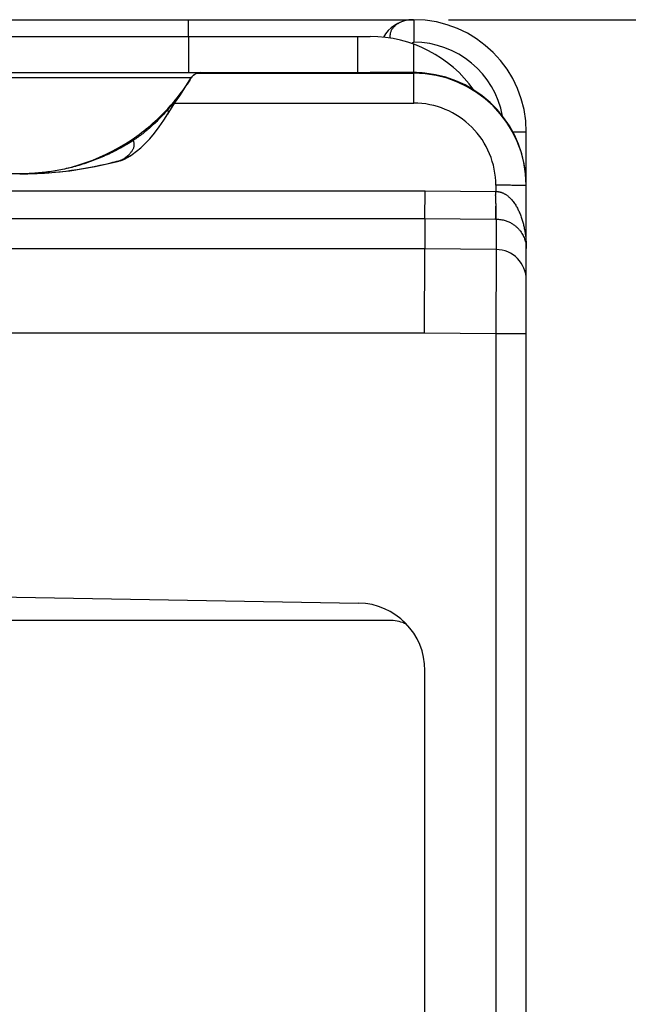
# Model space of a CAD drawing. Header units: inches. Extents: x 0 to 34, y 0 to 22.
# Tile 26 of 36: x 27.4 to 28.5, y 11.2 to 13. Entities that reach past the tile are written whole.
import ezdxf

# ---------------------------------------------------------------- set-up
doc = ezdxf.new("R2010")
doc.units = ezdxf.units.IN
doc.header["$LTSCALE"] = 1.87
doc.header["$MEASUREMENT"] = 0
doc.layers.get('0').update_dxf_attribs({"linetype": 'CONTINUOUS'})
doc.layers.add('DIMENSIONS', color=7, linetype='CONTINUOUS')
doc.styles.get("Standard").update_dxf_attribs({"font": 'txt', "width": 0.8})
doc.dimstyles.new('DIMSTYLE_1', dxfattribs={"dimtxt": 0.125, "dimasz": 0.18, "dimexe": 0.18, "dimexo": 0.0625, "dimgap": 0.09, "dimtad": 0, "dimtih": 1, "dimtoh": 1, "dimdec": 3, "dimlfac": 0.5, "dimzin": 4, "dimdsep": 46, "dimtxsty": 'STANDARD', "dimblk": '_FILLED', "dimblk1": '_FILLED', "dimblk2": '_FILLED', "dimcen": 0.09, "dimadec": 0, "dimazin": 0, "dimtp": 0.01, "dimtm": 0.01, "dimtfac": 1, "dimtdec": 3, "dimtofl": 0, "dimtmove": 0, "dimatfit": 3, "dimldrblk": '_FILLED', "dimfxl": 1, "dimtolj": 1, "dimtzin": 4, "dimarcsym": 0})

# ---------------------------------------------------------------- blocks, each defined once
blk = doc.blocks.new('_FILLED')
at = {"color": 0, "linetype": 'BYBLOCK'}
blk.add_solid([(0, 0), (-1, 0.1736), (-1, -0.1736)], dxfattribs=at)
blk = doc.blocks.new('*D1')
at = {"layer": 'DIMENSIONS', "color": 2, "linetype": 'CONTINUOUS'}
for p, q in [((28.1545, 12.9745), (29.9178, 12.9745)), ((29.7928, 12.9745), (29.7928, 9.785)), ((29.7928, 6.0365), (29.7928, 9.535)), ((28.1545, 6.0365), (29.9178, 6.0365))]:
    blk.add_line(p, q, dxfattribs=at)
at = {"layer": 'DIMENSIONS', "color": 2, "linetype": 'CONTINUOUS', "xscale": 0.18, "yscale": 0.18, "zscale": 0.18}
for p, rotation in [((29.7928, 12.9745), 90), ((29.7928, 6.0365), 270)]:
    blk.add_blockref('_FILLED', p, dxfattribs=dict(at, rotation=rotation))
at = {"layer": 'DIMENSIONS', "color": 2, "linetype": 'CONTINUOUS', "insert": (29.7928, 9.7225), "char_height": 0.125, "width": 1.325, "attachment_point": 2, "line_spacing_factor": 0.9}
blk.add_mtext('3.469{\\Ftxt.shx;\\W1.000000;\\H0.125000; }[88.11]', dxfattribs=at)

msp = doc.modelspace()

# ---------------------------------------------------------------- linework, layer by layer
at = {"color": 7, "linetype": 'CONTINUOUS'}
for p, q in [((26.6928, 12.9745), (28.0928, 12.9745)), ((27.6918, 12.9745), (27.6918, 12.9445)), ((28.0928, 12.9745), (28.0928, 12.9743)), ((26.7699, 12.9445), (28.0156, 12.9445)), ((27.6928, 12.9445), (27.6928, 12.8805)), ((27.9928, 12.9445), (27.9928, 12.8805)), ((28.0928, 12.8263), (28.0928, 12.9309)), ((26.7699, 12.8805), (28.0156, 12.8805)), ((28.0928, 12.8805), (28.0214, 12.8805)), ((27.6971, 12.871), (27.0884, 12.871)), ((27.6971, 12.8708), (27.6979, 12.8721)), ((27.6971, 12.8708), (27.6971, 12.8709)), ((27.6971, 12.8709), (27.6971, 12.8708)), ((27.7076, 12.8793), (28.0928, 12.8793)), ((27.6685, 12.8263), (28.0928, 12.8263)), ((28.2928, 12.7745), (28.2691, 12.7745)), ((28.2928, 6.2365), (28.2928, 12.7745)), ((27.5717, 12.7236), (27.5693, 12.7228)), ((27.5748, 12.7252), (27.5745, 12.7253)), ((27.5897, 12.7328), (27.5897, 12.7327)), ((27.393, 12.7005), (27.3928, 12.7005)), ((27.393, 12.7005), (27.3928, 12.7005)), ((27.393, 12.7005), (27.3928, 12.7005)), ((27.394, 12.7005), (27.393, 12.7005)), ((27.3935, 12.7005), (27.393, 12.7005)), ((28.2388, 12.6802), (28.2388, 12.6692)), ((28.2928, 12.6793), (28.2925, 12.6794)), ((27.1549, 12.6703), (28.113, 12.6703)), ((28.1128, 12.6212), (28.1132, 12.6703)), ((28.113, 12.6703), (28.2388, 12.6692)), ((27.1549, 12.6212), (28.1128, 12.6212)), ((28.1128, 12.6212), (28.1128, 12.5671)), ((28.1128, 12.6212), (28.2383, 12.6201)), ((28.2383, 12.6201), (28.2392, 12.6201)), ((28.2392, 12.6201), (28.2392, 12.566)), ((28.1128, 12.5671), (27.229, 12.5671)), ((28.1121, 12.4171), (28.1128, 12.5671)), ((28.2392, 12.566), (28.1128, 12.5671)), ((28.2392, 12.566), (28.2388, 12.416)), ((28.1121, 12.4171), (27.2388, 12.4171)), ((28.2388, 12.416), (28.1121, 12.4171)), ((28.2388, 12.416), (28.2388, 6.595)), ((28.2928, 12.416), (28.2388, 12.416)), ((26.4928, 11.9638), (27.9949, 11.9376)), ((28.0528, 11.9065), (26.6728, 11.9065)), ((28.1128, 9.7434), (28.1128, 11.8176))]:
    msp.add_line(p, q, dxfattribs=at)
for points in [[(28.0897, 12.9745), (28.0885, 12.9745), (28.0873, 12.9744), (28.0862, 12.9743), (28.0851, 12.9742), (28.0841, 12.9741), (28.0832, 12.9739), (28.0824, 12.9738), (28.0817, 12.9736), (28.0811, 12.9735), (28.0807, 12.9734), (28.0805, 12.9734)], [(27.6979, 12.8721), (27.6996, 12.8742), (27.7016, 12.876), (27.7039, 12.8776), (27.7063, 12.8789), (27.7088, 12.8798), (27.7115, 12.8803), (27.7135, 12.8805)], [(27.6558, 12.8068), (27.6625, 12.8172), (27.6698, 12.8283), (27.677, 12.8393), (27.6842, 12.8502), (27.6911, 12.861), (27.6971, 12.8708)], [(27.5897, 12.7328), (27.5927, 12.7349), (27.6003, 12.7406), (27.6079, 12.747), (27.6157, 12.7543), (27.6238, 12.7629), (27.6321, 12.7728), (27.6405, 12.7839), (27.6487, 12.7958), (27.6558, 12.8069)], [(27.5717, 12.7236), (27.5787, 12.7265), (27.5852, 12.7299), (27.5897, 12.7327)], [(27.393, 12.7005), (27.4368, 12.7019), (27.4818, 12.7061), (27.5268, 12.7133), (27.5693, 12.7228)]]:
    msp.add_lwpolyline(points, dxfattribs=at)
for centre, radius, start, end in [((28.0917, 12.9145), 0.06, 96.1527, 151.3364), ((28.0911, 12.9199), 0.0546, 101.1947, 104.2681), ((28.0912, 12.919), 0.0555, 100.9407, 101.1993), ((28.0913, 12.9186), 0.0559, 99.8934, 100.9394), ((28.0914, 12.9183), 0.0562, 99.6712, 99.8938), ((28.0915, 12.9175), 0.057, 97.5219, 99.6652), ((28.0917, 12.9154), 0.0591, 91.9205, 95.5246), ((28.0917, 12.9149), 0.0596, 89.9999, 91.9225), ((28.0917, 12.9145), 0.06, 89.7522, 90), ((28.0928, 12.7745), 0.2, 0, 90), ((28.0156, 12.7185), 0.226, 35.4224, 90), ((28.0931, 12.7745), 0.16, 10.3757, 89.9994), ((27.7142, 12.8605), 0.02, 90.0017, 148.5619), ((28.0156, 12.7185), 0.162, 88.7321, 90), ((27.3955, 13.0558), 0.3538, 317.3577, 328.5055), ((28.0927, 12.6793), 0.2, 0.3236, 89.9906), ((27.3901, 13.0611), 0.3614, 304.0377, 317.3056), ((28.0927, 12.6803), 0.146, 359.9847, 89.9852), ((27.3928, 13.0564), 0.3559, 270.185, 304.1), ((27.3917, 13.3846), 0.6842, 283.8017, 285.0277), ((27.3918, 13.3843), 0.6838, 285.0277, 285.4989), ((27.3922, 13.3812), 0.6807, 270.1048, 283.823), ((28.092, 12.6793), 0.2008, 0.0055, 0.3376), ((28.2388, 12.512), 0.054, 0.005, 89.505), ((27.9928, 11.8176), 0.12, 0, 89), ((28.0528, 11.8465), 0.06, 63.1651, 90)]:
    msp.add_arc(centre, radius, start, end, dxfattribs=at)
for centre, major_axis, ratio, start_param, end_param in [((28.0928, 12.8793), (0.1, 0), 0.017455, 2.366195, 2.397537), ((28.0928, 12.6805), (0, 0.2), 0.999848, -0.100167, 0), ((28.0928, 12.6805), (-0.0765, 0.1848), 0.999785, -1.963533, -0.492905)]:
    msp.add_ellipse(centre, major_axis=major_axis, ratio=ratio, start_param=start_param, end_param=end_param, dxfattribs=at)
for points, knots in [([(28.0776, 12.9728), (28.0755, 12.9722), (28.0723, 12.9712), (28.0684, 12.9695), (28.0656, 12.968), (28.063, 12.9664), (28.0607, 12.9646), (28.0585, 12.9627), (28.0566, 12.9607), (28.0549, 12.9585), (28.0535, 12.9563), (28.0524, 12.954), (28.0515, 12.9516), (28.0509, 12.9491), (28.0506, 12.9467), (28.0506, 12.9442), (28.0508, 12.9425), (28.051, 12.9417)], [0, 0, 0, 0, 0.14691, 0.218145, 0.287614, 0.355127, 0.420723, 0.484511, 0.546546, 0.606859, 0.665545, 0.722833, 0.779076, 0.834593, 0.889691, 0.944701, 1, 1, 1, 1]), ([(28.0928, 12.9743), (28.0928, 12.9742), (28.0928, 12.974), (28.0929, 12.9735), (28.0929, 12.9727), (28.0929, 12.9715), (28.0929, 12.9699), (28.093, 12.9681), (28.093, 12.966), (28.093, 12.9637), (28.093, 12.9601), (28.0931, 12.9551), (28.0931, 12.9486), (28.0931, 12.9417), (28.0931, 12.9369), (28.0931, 12.9345)], [0, 0, 0, 0, 0.006177, 0.014415, 0.037015, 0.067603, 0.10594, 0.151695, 0.204501, 0.26391, 0.329434, 0.476599, 0.641117, 0.817533, 1, 1, 1, 1]), ([(28.0902, 12.9318), (28.0902, 12.932), (28.0903, 12.9324), (28.0905, 12.9329), (28.0907, 12.9334), (28.0911, 12.9338), (28.0915, 12.9341), (28.0919, 12.9343), (28.0925, 12.9345), (28.0929, 12.9345), (28.0931, 12.9345)], [0, 0, 0, 0, 0.136891, 0.263865, 0.382709, 0.496466, 0.609535, 0.727357, 0.855711, 1, 1, 1, 1]), ([(27.6971, 12.8708), (27.694, 12.8658), (27.6877, 12.856), (27.6776, 12.8417), (27.6669, 12.8278), (27.6594, 12.8188), (27.6556, 12.8144)], [0, 0, 0, 0, 0.250322, 0.500461, 0.750369, 1, 1, 1, 1]), ([(27.6556, 12.8144), (27.6511, 12.8093), (27.6442, 12.8017), (27.6346, 12.792), (27.6271, 12.785), (27.6194, 12.7783), (27.6087, 12.7696), (27.6004, 12.7637), (27.5946, 12.7599)], [0, 0, 0, 0, 0.24937, 0.374264, 0.499278, 0.624401, 0.749601, 1, 1, 1, 1]), ([(27.6557, 12.8161), (27.6556, 12.816), (27.6555, 12.8158), (27.6555, 12.8154), (27.6555, 12.8149), (27.6555, 12.8146), (27.6556, 12.8144)], [0, 0, 0, 0, 0.201258, 0.428275, 0.692181, 1, 1, 1, 1]), ([(27.6558, 12.8069), (27.656, 12.8072), (27.6564, 12.8078), (27.6567, 12.8087), (27.657, 12.8097), (27.657, 12.8106), (27.6569, 12.8116), (27.6566, 12.8126), (27.6562, 12.8135), (27.6558, 12.8141), (27.6556, 12.8144)], [0, 0, 0, 0, 0.133332, 0.25851, 0.378095, 0.495065, 0.612651, 0.734078, 0.862334, 1, 1, 1, 1]), ([(27.3928, 12.7005), (27.3839, 12.7005), (27.3706, 12.701), (27.3529, 12.7026), (27.3353, 12.7048), (27.3134, 12.7087), (27.2918, 12.7142), (27.2749, 12.7195), (27.2623, 12.7239), (27.2499, 12.7288), (27.2336, 12.736), (27.2137, 12.746), (27.1984, 12.7551), (27.1909, 12.7599)], [0, 0, 0, 0, 0.12477, 0.187212, 0.249678, 0.374652, 0.499681, 0.562219, 0.624762, 0.68731, 0.74986, 0.874937, 1, 1, 1, 1]), ([(27.5946, 12.7599), (27.5872, 12.7551), (27.5719, 12.746), (27.552, 12.736), (27.5357, 12.7289), (27.5233, 12.724), (27.5108, 12.7195), (27.4938, 12.7142), (27.4723, 12.7087), (27.4504, 12.7048), (27.4328, 12.7026), (27.4152, 12.701), (27.4019, 12.7005), (27.393, 12.7005)], [0, 0, 0, 0, 0.125063, 0.250139, 0.312689, 0.375237, 0.43778, 0.500318, 0.625347, 0.750321, 0.812787, 0.875229, 1, 1, 1, 1]), ([(27.5745, 12.7253), (27.5756, 12.726), (27.5777, 12.7274), (27.5807, 12.7296), (27.5834, 12.7318), (27.5859, 12.7339), (27.5882, 12.7361), (27.5902, 12.7382), (27.5919, 12.7404), (27.5933, 12.7426), (27.5945, 12.7447), (27.5954, 12.7469), (27.596, 12.7491), (27.5963, 12.7513), (27.5964, 12.7535), (27.5961, 12.7556), (27.5955, 12.7578), (27.5949, 12.7592), (27.5946, 12.7599)], [0, 0, 0, 0, 0.088401, 0.172428, 0.252075, 0.32737, 0.398382, 0.465235, 0.528119, 0.587314, 0.643229, 0.696404, 0.747488, 0.797234, 0.846478, 0.896104, 0.946997, 1, 1, 1, 1]), ([(27.5924, 12.7617), (27.5924, 12.7617), (27.5925, 12.7617), (27.5927, 12.7616), (27.593, 12.7614), (27.5932, 12.7613), (27.5934, 12.7611), (27.5936, 12.761), (27.594, 12.7606), (27.5944, 12.7602), (27.5946, 12.7599)], [0, 0, 0, 0, 0.052615, 0.123489, 0.214846, 0.32767, 0.392296, 0.462443, 0.619385, 1, 1, 1, 1]), ([(27.5748, 12.7252), (27.5749, 12.7252), (27.5749, 12.7252), (27.5749, 12.7252), (27.5749, 12.7252), (27.5749, 12.7252), (27.5749, 12.7251), (27.5749, 12.7251), (27.5749, 12.7251), (27.5748, 12.725), (27.5748, 12.725), (27.5746, 12.7249), (27.5745, 12.7248), (27.5743, 12.7247), (27.5741, 12.7246), (27.5739, 12.7245), (27.5737, 12.7243), (27.5734, 12.7242), (27.5732, 12.7241), (27.5728, 12.724), (27.5723, 12.7238), (27.5719, 12.7236), (27.5717, 12.7236)], [0, 0, 0, 0, 0.005917, 0.010704, 0.014897, 0.019064, 0.023627, 0.028796, 0.041288, 0.056735, 0.074855, 0.118059, 0.168987, 0.226216, 0.288656, 0.355547, 0.426275, 0.500393, 0.577524, 0.65739, 0.824396, 1, 1, 1, 1]), ([(27.5897, 12.7327), (27.5885, 12.732), (27.5862, 12.7305), (27.5813, 12.7278), (27.5775, 12.7261), (27.5748, 12.7252)], [0, 0, 0, 0, 0.24797, 0.497501, 1, 1, 1, 1]), ([(28.2925, 12.6794), (28.2924, 12.6794), (28.2921, 12.6794), (28.2917, 12.6795), (28.2912, 12.6795), (28.2905, 12.6795), (28.2898, 12.6796), (28.2885, 12.6796), (28.2868, 12.6797), (28.2843, 12.6798), (28.2815, 12.6799), (28.2783, 12.6799), (28.2748, 12.68), (28.271, 12.68), (28.2654, 12.6801), (28.2579, 12.6802), (28.2485, 12.6802), (28.2421, 12.6802), (28.2388, 12.6802)], [0, 0, 0, 0, 0.005916, 0.013902, 0.023948, 0.036037, 0.050145, 0.066242, 0.10427, 0.149806, 0.20247, 0.261821, 0.327362, 0.398545, 0.474771, 0.639763, 0.816814, 1, 1, 1, 1]), ([(28.2391, 12.6457), (28.2391, 12.6461), (28.2391, 12.6468), (28.239, 12.6477), (28.2389, 12.6484), (28.2388, 12.6491), (28.2387, 12.6497), (28.2387, 12.6501), (28.2386, 12.6506), (28.2386, 12.6512), (28.2386, 12.6519), (28.2386, 12.6526), (28.2386, 12.6534), (28.2386, 12.6541), (28.2386, 12.6548), (28.2386, 12.6558), (28.2386, 12.657), (28.2385, 12.6583), (28.2385, 12.6593), (28.2385, 12.66), (28.2384, 12.6608), (28.2384, 12.6615), (28.2384, 12.6623), (28.2383, 12.6631), (28.2384, 12.6637), (28.2384, 12.6642), (28.2384, 12.6647), (28.2385, 12.6654), (28.2386, 12.6661), (28.2387, 12.6669), (28.2388, 12.6679), (28.2389, 12.6687), (28.2389, 12.6692)], [0, 0, 0, 0, 0.057433, 0.086587, 0.116026, 0.145704, 0.175568, 0.190559, 0.205586, 0.235763, 0.266121, 0.296666, 0.327395, 0.358294, 0.389348, 0.420543, 0.483341, 0.546687, 0.57857, 0.610594, 0.642741, 0.674973, 0.707256, 0.739567, 0.771905, 0.788094, 0.804304, 0.836811, 0.869426, 0.902099, 0.934769, 1, 1, 1, 1]), ([(28.2388, 12.6693), (28.2391, 12.6693), (28.2398, 12.6692), (28.2409, 12.6691), (28.242, 12.669), (28.243, 12.6689), (28.2441, 12.6687), (28.2451, 12.6685), (28.2461, 12.6683), (28.2471, 12.668), (28.2481, 12.6677), (28.2495, 12.6672), (28.2511, 12.6665), (28.253, 12.6656), (28.2548, 12.6647), (28.2565, 12.6636), (28.2582, 12.6624), (28.2598, 12.6612), (28.2614, 12.6599), (28.2629, 12.6585), (28.2643, 12.6571), (28.2657, 12.6557), (28.2675, 12.6537), (28.2695, 12.6512), (28.2719, 12.648), (28.2736, 12.6453), (28.275, 12.6431), (28.2763, 12.6408), (28.2778, 12.638), (28.2795, 12.6345), (28.281, 12.631), (28.2825, 12.6274), (28.2838, 12.6238), (28.2854, 12.619), (28.2869, 12.6141), (28.2881, 12.6092), (28.2892, 12.6042), (28.2909, 12.5955), (28.2924, 12.583), (28.2928, 12.5729), (28.2928, 12.5678)], [0, 0, 0, 0, 0.008517, 0.01704, 0.025568, 0.034084, 0.042578, 0.05105, 0.059507, 0.067954, 0.076387, 0.084798, 0.101539, 0.118183, 0.134732, 0.151188, 0.167551, 0.183828, 0.200024, 0.216146, 0.232194, 0.24817, 0.264082, 0.295737, 0.327205, 0.358512, 0.374111, 0.389673, 0.420701, 0.451629, 0.482473, 0.513237, 0.543926, 0.574553, 0.635658, 0.666151, 0.696608, 0.757426, 0.878795, 1, 1, 1, 1]), ([(28.2383, 12.6201), (28.2383, 12.6201), (28.2383, 12.6203), (28.2383, 12.6207), (28.2384, 12.6213), (28.2384, 12.6221), (28.2384, 12.6231), (28.2384, 12.6242), (28.2384, 12.6256), (28.2384, 12.6272), (28.2384, 12.6287), (28.2384, 12.6299), (28.2384, 12.6312), (28.2385, 12.6326), (28.2385, 12.6341), (28.2385, 12.6352), (28.2386, 12.6364), (28.2387, 12.6381), (28.2388, 12.6402), (28.2389, 12.6429), (28.239, 12.6447), (28.2391, 12.6457)], [0, 0, 0, 0, 0.006375, 0.021028, 0.043897, 0.074886, 0.11386, 0.160657, 0.215076, 0.276886, 0.345824, 0.382876, 0.421598, 0.503885, 0.547365, 0.592345, 0.638774, 0.686601, 0.786247, 0.890875, 1, 1, 1, 1]), ([(28.2392, 12.6201), (28.2392, 12.6201), (28.2392, 12.6201), (28.2392, 12.6201), (28.2392, 12.6202), (28.2392, 12.6202), (28.2392, 12.6203), (28.2392, 12.6204), (28.2392, 12.6206), (28.2392, 12.6209), (28.2392, 12.6212), (28.2392, 12.6216), (28.2392, 12.622), (28.2391, 12.6225), (28.2391, 12.6232), (28.2391, 12.6242), (28.2391, 12.6256), (28.2391, 12.6272), (28.2391, 12.629), (28.2391, 12.6309), (28.2391, 12.633), (28.2391, 12.6353), (28.2391, 12.6377), (28.2391, 12.6412), (28.2391, 12.6438), (28.2391, 12.6457)], [0, 0, 0, 0, 0.000858, 0.002219, 0.004091, 0.006476, 0.009376, 0.012791, 0.021164, 0.031588, 0.044053, 0.058546, 0.075053, 0.093555, 0.114035, 0.160836, 0.215257, 0.277066, 0.346003, 0.421772, 0.504052, 0.592496, 0.686722, 0.786332, 1, 1, 1, 1]), ([(28.2392, 12.6201), (28.2407, 12.6201), (28.2434, 12.6199), (28.2475, 12.6194), (28.2514, 12.6187), (28.2562, 12.6174), (28.2615, 12.6154), (28.2671, 12.6124), (28.2719, 12.6092), (28.276, 12.6057), (28.2796, 12.6022), (28.2826, 12.5985), (28.2851, 12.5948), (28.2872, 12.591), (28.289, 12.5872), (28.2904, 12.5834), (28.2915, 12.5795), (28.2922, 12.5756), (28.2927, 12.5717), (28.2928, 12.5691), (28.2928, 12.5678)], [0, 0, 0, 0, 0.050893, 0.100664, 0.148548, 0.194143, 0.278426, 0.354368, 0.423677, 0.487727, 0.547664, 0.604374, 0.658495, 0.71057, 0.761035, 0.810239, 0.858472, 0.90602, 0.953144, 1, 1, 1, 1])]:
    msp.add_open_spline(points, degree=3, knots=knots, dxfattribs=at)

# ---------------------------------------------------------------- dimensions: what is measured, and where the dimension line sits
at = {"layer": 'DIMENSIONS', "color": 2, "linetype": 'CONTINUOUS'}
dim = msp.add_linear_dim(base=(29.7928, 6.0365), p1=(28.1545, 12.9745), p2=(28.1545, 6.0365), angle=270, dimstyle='DIMSTYLE_1', dxfattribs=at)
dim.commit()
dim.dimension.update_dxf_attribs({"geometry": '*D1', "text_midpoint": (29.6428, 9.66), "dimtype": 160})

doc.saveas('drawing.dxf')
